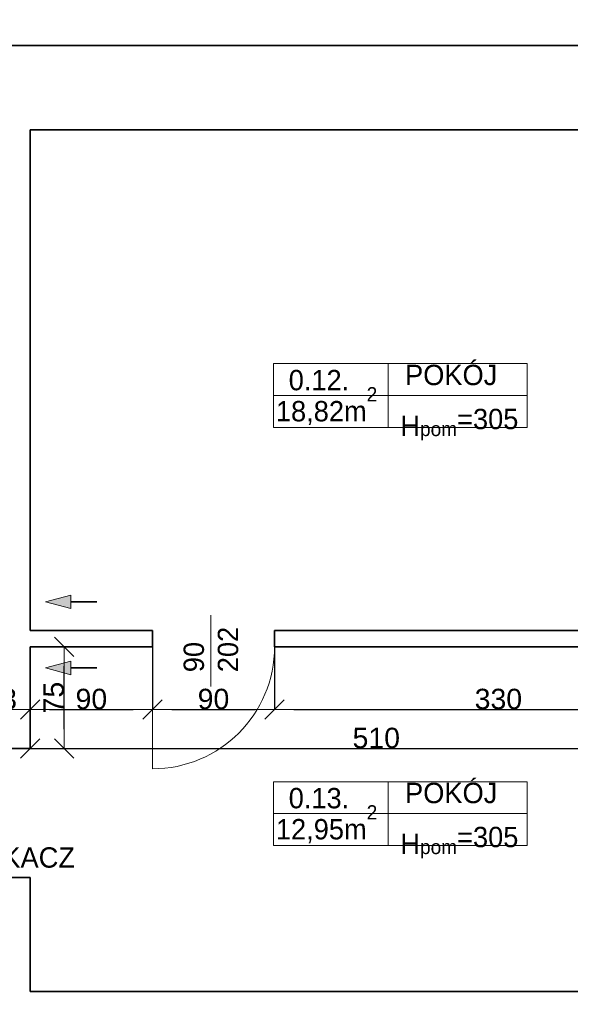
# Model space of a CAD drawing. Header units: metres. Extents: x 7506757 to 756746378, y 5735207 to 582114514.
# Tile 132 of 256: x 7708536 to 7712595, y 5830388 to 5837645. Entities that reach past the tile are written whole.
import ezdxf

# ---------------------------------------------------------------- set-up
doc = ezdxf.new("R2010")
doc.units = ezdxf.units.M
doc.header["$MEASUREMENT"] = 0
doc.header["$PDMODE"] = 2
doc.layers.get('0').update_dxf_attribs({"color": 250, "linetype": 'CONTINUOUS', "lineweight": 100, "plot": 0})
doc.layers.get('Defpoints').update_dxf_attribs({"linetype": 'CONTINUOUS'})
for name, color, linetype, lineweight in [('2D - Ogolne46', 7, 'CONTINUOUS', 18), ('7 - linia widok1', 7, 'CONTINUOUS', 13), ('M_OCIANA1', 7, 'CONTINUOUS', 13), ('M_OCIANA6', 5, 'CONTINUOUS', 35), ('M_OPISY141', 7, 'CONTINUOUS', 0), ('m_umeblowanie1', 7, 'CONTINUOUS', 13), ('opis1', 7, 'CONTINUOUS', 13), ('WYMIARY', 8, 'CONTINUOUS', 13)]:
    doc.layers.add(name, color=color, linetype=linetype, lineweight=lineweight)
doc.layers.add('M_OCIANA', color=7, linetype='CONTINUOUS')
doc.layers.add('PWYMIAR', color=7, linetype='CONTINUOUS')
doc.styles.add('GENERATED_STYLE_1', font='arial.ttf')
doc.styles.add('GENERATED_STYLE_2', font='txt')
doc.dimstyles.new('GENERATED_STYLE__1', dxfattribs={"dimtxt": 150, "dimasz": 142.5, "dimexe": 0.18, "dimexo": 0, "dimgap": 0.09, "dimtad": 1, "dimdec": 0, "dimlfac": 0.1, "dimzin": 0, "dimdsep": 46, "dimtxsty": 'GENERATED_STYLE_1', "dimblk": 'ARROWHEAD_6', "dimblk1": 'ARROWHEAD_6', "dimblk2": 'ARROWHEAD_6', "dimcen": 0.09, "dimclrd": 251, "dimclre": 251, "dimclrt": 7, "dimazin": 0, "dimtfac": 1, "dimtdec": 4, "dimtmove": 0, "dimatfit": 3, "dimfxl": 0, "dimtolj": 1, "dimtzin": 0, "dimarcsym": 0})
doc.dimstyles.new('GENERATED_STYLE__2', dxfattribs={"dimtxt": 150, "dimasz": 142.5, "dimexe": 0.18, "dimexo": 0, "dimgap": 0.09, "dimtad": 1, "dimtih": 1, "dimtoh": 1, "dimdec": 0, "dimlfac": 0.1, "dimzin": 0, "dimdsep": 46, "dimtxsty": 'GENERATED_STYLE_1', "dimblk": 'ARROWHEAD_6', "dimblk1": 'ARROWHEAD_6', "dimblk2": 'ARROWHEAD_6', "dimcen": 0.09, "dimclrd": 251, "dimclre": 251, "dimclrt": 7, "dimazin": 0, "dimtfac": 1, "dimtdec": 4, "dimtmove": 0, "dimatfit": 3, "dimfxl": 0, "dimtolj": 1, "dimtzin": 0, "dimarcsym": 0})
doc.dimstyles.new('GENERATED_STYLE__3', dxfattribs={"dimtxt": 150, "dimasz": 142.5, "dimexe": 0.18, "dimexo": 0, "dimgap": 0.09, "dimtad": 1, "dimdec": 0, "dimlfac": 0.1, "dimzin": 0, "dimdsep": 46, "dimtxsty": 'GENERATED_STYLE_1', "dimblk": 'ARROWHEAD_6', "dimblk1": 'ARROWHEAD_6', "dimblk2": 'ARROWHEAD_6', "dimcen": 0.09, "dimclrd": 251, "dimclre": 251, "dimclrt": 7, "dimazin": 0, "dimtfac": 1, "dimtdec": 4, "dimtmove": 2, "dimatfit": 3, "dimfxl": 0, "dimtolj": 1, "dimtzin": 0, "dimarcsym": 0})

# ---------------------------------------------------------------- blocks, each defined once
blk = doc.blocks.new('Linia_55', base_point=(611545.6, 282375.4))
at = {"layer": 'M_OCIANA1', "linetype": 'Continuous'}
blk.add_hatch(color=256, dxfattribs=at).paths.add_polyline_path([(611545.6, 282375.4), (611732.2, 282425.4), (611732.2, 282325.4)], flags=0)
for p, q in [((611545.6, 282375.4), (611732.2, 282425.4)), ((611545.6, 282375.4), (611732.2, 282325.4)), ((611732.2, 282425.4), (611732.2, 282325.4))]:
    blk.add_line(p, q, dxfattribs=at)
at = {"layer": 'M_OCIANA6', "linetype": 'Continuous'}
blk.add_line((611732.2, 282375.4), (611924.3, 282375.4), dxfattribs=at)
blk = doc.blocks.new('Linia_56', base_point=(611545.6, 281888.1))
at = {"layer": 'M_OCIANA1', "linetype": 'Continuous'}
blk.add_hatch(color=256, dxfattribs=at).paths.add_polyline_path([(611545.6, 281888.1), (611732.2, 281938.1), (611732.2, 281838.1)], flags=0)
for p, q in [((611545.6, 281888.1), (611732.2, 281938.1)), ((611732.2, 281938.1), (611732.2, 281838.1)), ((611545.6, 281888.1), (611732.2, 281838.1))]:
    blk.add_line(p, q, dxfattribs=at)
at = {"layer": 'M_OCIANA6', "linetype": 'Continuous'}
blk.add_line((611732.2, 281888.1), (611924.3, 281888.1), dxfattribs=at)
blk = doc.blocks.new('ARROWHEAD_6')
at = {"color": 0, "linetype": 'Continuous', "lineweight": 0}
for p, q in [((0, 0), (-1, 0)), ((-0.5, -0.5), (0.5, 0.5))]:
    blk.add_line(p, q, dxfattribs=at)
blk = doc.blocks.new('*D5832')
at = {"layer": 'Defpoints', "color": 0, "linetype": 'Continuous', "transparency": 16777216}
for p in [(7708184.6, 5833114), (7708614.6, 5832561.2), (7708614.6, 5832274)]:
    blk.add_point(p, dxfattribs=at)
at = {"layer": 'PWYMIAR', "color": 251, "linetype": 'Continuous', "lineweight": -2, "transparency": 16777216}
for p, q in [((7708184.6, 5833114), (7708184.6, 5832561)), ((7708327.1, 5832561.2), (7708472.1, 5832561.2)), ((7708614.6, 5832274), (7708614.6, 5832561.4))]:
    blk.add_line(p, q, dxfattribs=at)
at = {"layer": 'PWYMIAR', "color": 251, "linetype": 'Continuous', "lineweight": -2, "transparency": 16777216, "xscale": 142.5, "yscale": 142.5, "zscale": 142.5, "rotation": 180}
blk.add_blockref('ARROWHEAD_6', (7708184.6, 5832561.2), dxfattribs=at)
at = {"layer": 'PWYMIAR', "color": 251, "linetype": 'Continuous', "lineweight": -2, "transparency": 16777216, "xscale": 142.5, "yscale": 142.5, "zscale": 142.5}
blk.add_blockref('ARROWHEAD_6', (7708614.6, 5832561.2), dxfattribs=at)
at = {"layer": 'PWYMIAR', "color": 7, "linetype": 'Continuous', "lineweight": 13, "transparency": 16777216, "insert": (7708399.6, 5832637.9), "char_height": 150, "attachment_point": 5, "style": 'GENERATED_STYLE_1'}
blk.add_mtext('\\A1;43', dxfattribs=at)
blk = doc.blocks.new('*D5833')
at = {"layer": 'Defpoints', "color": 0, "linetype": 'Continuous', "transparency": 16777216}
for p in [(7709514.6, 5833024), (7709514.6, 5832561.2), (7708614.6, 5832274)]:
    blk.add_point(p, dxfattribs=at)
at = {"layer": 'PWYMIAR', "color": 251, "linetype": 'Continuous', "lineweight": -2, "transparency": 16777216}
for p, q in [((7709514.6, 5833024), (7709514.6, 5832561)), ((7708614.6, 5832274), (7708614.6, 5832561.4)), ((7708757.1, 5832561.2), (7709372.1, 5832561.2))]:
    blk.add_line(p, q, dxfattribs=at)
at = {"layer": 'PWYMIAR', "color": 251, "linetype": 'Continuous', "lineweight": -2, "transparency": 16777216, "xscale": 142.5, "yscale": 142.5, "zscale": 142.5, "rotation": 180}
blk.add_blockref('ARROWHEAD_6', (7708614.6, 5832561.2), dxfattribs=at)
at = {"layer": 'PWYMIAR', "color": 251, "linetype": 'Continuous', "lineweight": -2, "transparency": 16777216, "xscale": 142.5, "yscale": 142.5, "zscale": 142.5}
blk.add_blockref('ARROWHEAD_6', (7709514.6, 5832561.2), dxfattribs=at)
at = {"layer": 'PWYMIAR', "color": 7, "linetype": 'Continuous', "lineweight": 13, "transparency": 16777216, "insert": (7709064.6, 5832637.9), "char_height": 150, "attachment_point": 5, "style": 'GENERATED_STYLE_1'}
blk.add_mtext('\\A1;90', dxfattribs=at)
blk = doc.blocks.new('*D5834')
at = {"layer": 'Defpoints', "color": 0, "linetype": 'Continuous', "transparency": 16777216}
for p in [(7709514.6, 5833024), (7710414.6, 5833024), (7710414.6, 5832561.2)]:
    blk.add_point(p, dxfattribs=at)
at = {"layer": 'PWYMIAR', "color": 251, "linetype": 'Continuous', "lineweight": -2, "transparency": 16777216}
for p, q in [((7709514.6, 5833024), (7709514.6, 5832561)), ((7710414.6, 5833024), (7710414.6, 5832561)), ((7709657.1, 5832561.2), (7710272.1, 5832561.2))]:
    blk.add_line(p, q, dxfattribs=at)
at = {"layer": 'PWYMIAR', "color": 251, "linetype": 'Continuous', "lineweight": -2, "transparency": 16777216, "xscale": 142.5, "yscale": 142.5, "zscale": 142.5, "rotation": 180}
blk.add_blockref('ARROWHEAD_6', (7709514.6, 5832561.2), dxfattribs=at)
at = {"layer": 'PWYMIAR', "color": 251, "linetype": 'Continuous', "lineweight": -2, "transparency": 16777216, "xscale": 142.5, "yscale": 142.5, "zscale": 142.5}
blk.add_blockref('ARROWHEAD_6', (7710414.6, 5832561.2), dxfattribs=at)
at = {"layer": 'PWYMIAR', "color": 7, "linetype": 'Continuous', "lineweight": 13, "transparency": 16777216, "insert": (7709964.6, 5832637.9), "char_height": 150, "attachment_point": 5, "style": 'GENERATED_STYLE_1'}
blk.add_mtext('\\A1;90', dxfattribs=at)
blk = doc.blocks.new('*D5835')
at = {"layer": 'Defpoints', "color": 0, "linetype": 'Continuous', "transparency": 16777216}
for p in [(7710414.6, 5833024), (7713714.6, 5833024), (7713714.6, 5832561.2)]:
    blk.add_point(p, dxfattribs=at)
at = {"layer": 'PWYMIAR', "color": 251, "linetype": 'Continuous', "lineweight": -2, "transparency": 16777216}
for p, q in [((7710414.6, 5833024), (7710414.6, 5832561)), ((7713714.6, 5833024), (7713714.6, 5832561)), ((7710557.1, 5832561.2), (7713572.1, 5832561.2))]:
    blk.add_line(p, q, dxfattribs=at)
at = {"layer": 'PWYMIAR', "color": 251, "linetype": 'Continuous', "lineweight": -2, "transparency": 16777216, "xscale": 142.5, "yscale": 142.5, "zscale": 142.5, "rotation": 180}
blk.add_blockref('ARROWHEAD_6', (7710414.6, 5832561.2), dxfattribs=at)
at = {"layer": 'PWYMIAR', "color": 251, "linetype": 'Continuous', "lineweight": -2, "transparency": 16777216, "xscale": 142.5, "yscale": 142.5, "zscale": 142.5}
blk.add_blockref('ARROWHEAD_6', (7713714.6, 5832561.2), dxfattribs=at)
at = {"layer": 'PWYMIAR', "color": 7, "linetype": 'Continuous', "lineweight": 13, "transparency": 16777216, "insert": (7712064.6, 5832637.9), "char_height": 150, "attachment_point": 5, "style": 'GENERATED_STYLE_1'}
blk.add_mtext('\\A1;330', dxfattribs=at)
blk = doc.blocks.new('*D5897')
at = {"layer": 'Defpoints', "color": 0, "linetype": 'Continuous', "transparency": 16777216}
for p in [(7712866.9, 5830364), (7713714.6, 5830364), (7710564.6, 5830044)]:
    blk.add_point(p, dxfattribs=at)
at = {"layer": 'PWYMIAR', "color": 251, "linetype": 'Continuous', "lineweight": -2, "transparency": 16777216}
for p, q in [((7713714.6, 5830364), (7712866.7, 5830364)), ((7712866.9, 5830186.5), (7712866.9, 5830221.5)), ((7710564.6, 5830044), (7712867, 5830044))]:
    blk.add_line(p, q, dxfattribs=at)
at = {"layer": 'PWYMIAR', "color": 251, "linetype": 'Continuous', "lineweight": -2, "transparency": 16777216, "xscale": 142.5, "yscale": 142.5, "zscale": 142.5}
for p, rotation in [((7712866.9, 5830364), 90), ((7712866.9, 5830044), 270)]:
    blk.add_blockref('ARROWHEAD_6', p, dxfattribs=dict(at, rotation=rotation))
at = {"layer": 'PWYMIAR', "color": 7, "linetype": 'Continuous', "lineweight": 13, "transparency": 16777216, "insert": (7712790.1, 5830204), "char_height": 150, "attachment_point": 5, "rotation": 90, "style": 'GENERATED_STYLE_1'}
blk.add_mtext('\\A1;32', dxfattribs=at)
blk = doc.blocks.new('*D5943')
at = {"layer": 'Defpoints', "color": 0, "linetype": 'Continuous', "transparency": 16777216}
for p in [(7708614.6, 5833024), (7713714.6, 5833024), (7713714.6, 5832274)]:
    blk.add_point(p, dxfattribs=at)
at = {"layer": 'PWYMIAR', "color": 251, "linetype": 'Continuous', "lineweight": -2, "transparency": 16777216}
for p, q in [((7708614.6, 5833024), (7708614.6, 5832273.8)), ((7713714.6, 5833024), (7713714.6, 5832273.8)), ((7708757.1, 5832274), (7713572.1, 5832274))]:
    blk.add_line(p, q, dxfattribs=at)
at = {"layer": 'PWYMIAR', "color": 251, "linetype": 'Continuous', "lineweight": -2, "transparency": 16777216, "xscale": 142.5, "yscale": 142.5, "zscale": 142.5, "rotation": 180}
blk.add_blockref('ARROWHEAD_6', (7708614.6, 5832274), dxfattribs=at)
at = {"layer": 'PWYMIAR', "color": 251, "linetype": 'Continuous', "lineweight": -2, "transparency": 16777216, "xscale": 142.5, "yscale": 142.5, "zscale": 142.5}
blk.add_blockref('ARROWHEAD_6', (7713714.6, 5832274), dxfattribs=at)
at = {"layer": 'PWYMIAR', "color": 7, "linetype": 'Continuous', "lineweight": 13, "transparency": 16777216, "insert": (7711164.6, 5832350.7), "char_height": 150, "attachment_point": 5, "style": 'GENERATED_STYLE_1'}
blk.add_mtext('\\A1;510', dxfattribs=at)
blk = doc.blocks.new('*D5980')
at = {"layer": 'Defpoints', "color": 0, "linetype": 'Continuous', "transparency": 16777216}
for p in [(7708614.6, 5833024), (7708863.4, 5833024), (7708614.6, 5832274)]:
    blk.add_point(p, dxfattribs=at)
at = {"layer": 'PWYMIAR', "color": 251, "linetype": 'Continuous', "lineweight": -2, "transparency": 16777216}
for p, q in [((7708614.6, 5833024), (7708863.6, 5833024)), ((7708863.4, 5832416.5), (7708863.4, 5832881.5)), ((7708614.6, 5832274), (7708863.6, 5832274))]:
    blk.add_line(p, q, dxfattribs=at)
at = {"layer": 'PWYMIAR', "color": 251, "linetype": 'Continuous', "lineweight": -2, "transparency": 16777216, "xscale": 142.5, "yscale": 142.5, "zscale": 142.5}
for p, rotation in [((7708863.4, 5833024), 90), ((7708863.4, 5832274), 270)]:
    blk.add_blockref('ARROWHEAD_6', p, dxfattribs=dict(at, rotation=rotation))
at = {"layer": 'PWYMIAR', "color": 7, "linetype": 'Continuous', "lineweight": 13, "transparency": 16777216, "insert": (7708787, 5832649), "char_height": 150, "attachment_point": 5, "rotation": 90, "style": 'GENERATED_STYLE_1'}
blk.add_mtext('\\A1;75', dxfattribs=at)
blk = doc.blocks.new('*D6077')
at = {"layer": 'Defpoints', "color": 0, "linetype": 'Continuous', "transparency": 16777216}
for p in [(7714334.6, 5841430), (7708014.6, 5837454), (7714334.6, 5837454)]:
    blk.add_point(p, dxfattribs=at)
at = {"layer": 'PWYMIAR', "color": 251, "linetype": 'Continuous', "lineweight": -2, "transparency": 16777216}
for p, q in [((7708014.6, 5837454), (7708014.6, 5841430.1)), ((7708157.1, 5841430), (7714192.1, 5841430)), ((7714334.6, 5837454), (7714334.6, 5841430.1))]:
    blk.add_line(p, q, dxfattribs=at)
at = {"layer": 'PWYMIAR', "color": 251, "linetype": 'Continuous', "lineweight": -2, "transparency": 16777216, "xscale": 142.5, "yscale": 142.5, "zscale": 142.5, "rotation": 180}
blk.add_blockref('ARROWHEAD_6', (7708014.6, 5841430), dxfattribs=at)
at = {"layer": 'PWYMIAR', "color": 251, "linetype": 'Continuous', "lineweight": -2, "transparency": 16777216, "xscale": 142.5, "yscale": 142.5, "zscale": 142.5}
blk.add_blockref('ARROWHEAD_6', (7714334.6, 5841430), dxfattribs=at)
at = {"layer": 'PWYMIAR', "color": 7, "linetype": 'Continuous', "lineweight": 13, "transparency": 16777216, "insert": (7711174.6, 5841506.7), "char_height": 150, "attachment_point": 5, "style": 'GENERATED_STYLE_1'}
blk.add_mtext('\\A1;632', dxfattribs=at)
blk = doc.blocks.new('*D6080')
at = {"layer": 'Defpoints', "color": 0, "linetype": 'Continuous', "transparency": 16777216}
for p in [(7714334.6, 5841819.1), (7706334.6, 5838524), (7714334.6, 5837454)]:
    blk.add_point(p, dxfattribs=at)
at = {"layer": 'PWYMIAR', "color": 251, "linetype": 'Continuous', "lineweight": -2, "transparency": 16777216}
for p, q in [((7706334.6, 5838524), (7706334.6, 5841819.3)), ((7706477.1, 5841819.1), (7714192.1, 5841819.1)), ((7714334.6, 5837454), (7714334.6, 5841819.3))]:
    blk.add_line(p, q, dxfattribs=at)
at = {"layer": 'PWYMIAR', "color": 251, "linetype": 'Continuous', "lineweight": -2, "transparency": 16777216, "xscale": 142.5, "yscale": 142.5, "zscale": 142.5, "rotation": 180}
blk.add_blockref('ARROWHEAD_6', (7706334.6, 5841819.1), dxfattribs=at)
at = {"layer": 'PWYMIAR', "color": 251, "linetype": 'Continuous', "lineweight": -2, "transparency": 16777216, "xscale": 142.5, "yscale": 142.5, "zscale": 142.5}
blk.add_blockref('ARROWHEAD_6', (7714334.6, 5841819.1), dxfattribs=at)
at = {"layer": 'PWYMIAR', "color": 7, "linetype": 'Continuous', "lineweight": 13, "transparency": 16777216, "insert": (7710334.6, 5841895.8), "char_height": 150, "attachment_point": 5, "style": 'GENERATED_STYLE_1'}
blk.add_mtext('\\A1;800', dxfattribs=at)
blk = doc.blocks.new('*D6081')
at = {"layer": 'Defpoints', "color": 0, "linetype": 'Continuous', "transparency": 16777216}
for p in [(7714334.6, 5842208.3), (7682674.6, 5837454), (7714334.6, 5837454)]:
    blk.add_point(p, dxfattribs=at)
at = {"layer": 'PWYMIAR', "color": 251, "linetype": 'Continuous', "lineweight": -2, "transparency": 16777216}
for p, q in [((7682674.6, 5837454), (7682674.6, 5842208.5)), ((7682817.1, 5842208.3), (7714192.1, 5842208.3)), ((7714334.6, 5837454), (7714334.6, 5842208.5))]:
    blk.add_line(p, q, dxfattribs=at)
at = {"layer": 'PWYMIAR', "color": 251, "linetype": 'Continuous', "lineweight": -2, "transparency": 16777216, "xscale": 142.5, "yscale": 142.5, "zscale": 142.5, "rotation": 180}
blk.add_blockref('ARROWHEAD_6', (7682674.6, 5842208.3), dxfattribs=at)
at = {"layer": 'PWYMIAR', "color": 251, "linetype": 'Continuous', "lineweight": -2, "transparency": 16777216, "xscale": 142.5, "yscale": 142.5, "zscale": 142.5}
blk.add_blockref('ARROWHEAD_6', (7714334.6, 5842208.3), dxfattribs=at)
at = {"layer": 'PWYMIAR', "color": 7, "linetype": 'Continuous', "lineweight": 13, "transparency": 16777216, "insert": (7698504.6, 5842285), "char_height": 150, "attachment_point": 5, "style": 'GENERATED_STYLE_1'}
blk.add_mtext('\\A1;3166', dxfattribs=at)

msp = doc.modelspace()

# ---------------------------------------------------------------- linework, layer by layer
at = {"layer": '7 - linia widok1', "linetype": 'Continuous'}
msp.add_line((7709945.2, 5833255.9), (7709945.2, 5832731.5), dxfattribs=at)
at = {"layer": 'M_OCIANA6', "linetype": 'Continuous'}
for p, q in [((7708014.6, 5837454), (7714334.6, 5837454)), ((7708614.6, 5836834), (7713714.6, 5836834)), ((7708614.6, 5836834), (7708614.6, 5833144)), ((7709514.6, 5833144), (7708614.6, 5833144)), ((7709514.6, 5833024), (7709514.6, 5833144)), ((7710414.6, 5833024), (7710414.6, 5833144)), ((7713714.6, 5833144), (7710414.6, 5833144)), ((7708614.6, 5833024), (7708614.6, 5832274)), ((7709514.6, 5833024), (7708614.6, 5833024)), ((7713714.6, 5833024), (7710414.6, 5833024)), ((7708184.6, 5832274), (7708614.6, 5832274)), ((7708184.6, 5831324), (7708614.6, 5831324)), ((7708614.6, 5831324), (7708614.6, 5830484)), ((7713714.6, 5830484), (7708614.6, 5830484))]:
    msp.add_line(p, q, dxfattribs=at)
at = {"layer": 'M_OPISY141', "linetype": 'Continuous'}
for p, q in [((7710406.5, 5835110.2), (7712277.6, 5835110.2)), ((7710406.5, 5834639.1), (7710406.5, 5835110.2)), ((7711251.1, 5835110.2), (7711251.1, 5834639.1)), ((7712277.6, 5835110.2), (7712277.6, 5834639.1)), ((7710406.5, 5834874.6), (7712277.6, 5834874.6)), ((7712277.6, 5834639.1), (7710406.5, 5834639.1)), ((7710406.5, 5832029.2), (7712277.6, 5832029.2)), ((7710406.5, 5831558.1), (7710406.5, 5832029.2)), ((7711251.1, 5832029.2), (7711251.1, 5831558.1)), ((7712277.6, 5832029.2), (7712277.6, 5831558.1)), ((7710406.5, 5831793.6), (7712277.6, 5831793.6)), ((7712277.6, 5831558.1), (7710406.5, 5831558.1))]:
    msp.add_line(p, q, dxfattribs=at)
at = {"layer": 'm_umeblowanie1', "linetype": 'Continuous'}
msp.add_line((7709514.6, 5833024), (7709514.6, 5832124), dxfattribs=at)
msp.add_arc((7709514.6, 5833024), 900, 270, 0, dxfattribs=at)

# ---------------------------------------------------------------- block references
at = {"layer": 'M_OCIANA', "color": 5, "linetype": 'Continuous', "lineweight": 35}
for name, p in [('Linia_55', (7708725.4, 5833354.6)), ('Linia_56', (7708725.4, 5832867.3))]:
    msp.add_blockref(name, p, dxfattribs=at)

# ---------------------------------------------------------------- texts
at = {"layer": '2D - Ogolne46', "linetype": 'Continuous', "char_height": 150, "attachment_point": 7, "style": 'GENERATED_STYLE_2'}
for s, insert in [('{18,82m\\A1{\\H0.7x;\\S2^  ;}}', (7710424.7, 5834657)), ('{12,95m\\A1{\\H0.7x;\\S2^  ;}}', (7710424.7, 5831576))]:
    msp.add_mtext(s, dxfattribs=dict(at, insert=insert))
at = {"layer": 'opis1', "linetype": 'Continuous', "char_height": 150, "attachment_point": 1, "style": 'GENERATED_STYLE_2'}
for s, insert in [('{POKÓJ}', (7711376.7, 5835101.9)), ('{0.12.}', (7710519, 5835063.9)), ('{H\\A1{\\H0.7x;\\S ^ pom;}=305}', (7711342.1, 5834828.3)), ('{POKÓJ}', (7711376.7, 5832020.9)), ('{0.13.}', (7710519, 5831982.9)), ('{H\\A1{\\H0.7x;\\S ^ pom;}=305}', (7711342.1, 5831747.4))]:
    msp.add_mtext(s, dxfattribs=dict(at, insert=insert))
at = {"layer": 'opis1', "linetype": 'Continuous', "insert": (7709744.5, 5832836), "char_height": 150, "width": 563.056, "attachment_point": 1, "rotation": 90, "line_spacing_factor": 1.007581, "style": 'GENERATED_STYLE_2'}
msp.add_mtext('{90\\P202}', dxfattribs=at)
at = {"layer": 'WYMIARY', "color": 11, "linetype": 'ByBlock', "lineweight": 18, "true_color": 0xf57f8e, "insert": (7707260.8, 5831545.4), "char_height": 150, "attachment_point": 1, "style": 'GENERATED_STYLE_2'}
msp.add_mtext('SAMOZAMYKACZ', dxfattribs=at)

# ---------------------------------------------------------------- dimensions: what is measured, and where the dimension line sits
at = {"layer": 'PWYMIAR', "color": 251, "linetype": 'Continuous', "lineweight": 13}
for base, p1, p2, picture, middle in [((7714334.6, 5842208.3), (7682674.6, 5837454), (7714334.6, 5837454), '*D6081', (7698504.6, 5842285)), ((7714334.6, 5841819.1), (7706334.6, 5838524), (7714334.6, 5837454), '*D6080', (7710334.6, 5841895.8)), ((7714334.6, 5841430), (7708014.6, 5837454), (7714334.6, 5837454), '*D6077', (7711174.6, 5841506.7)), ((7708614.6, 5832561.2), (7708184.6, 5833114), (7708614.6, 5832274), '*D5832', (7708399.6, 5832637.9)), ((7709514.6, 5832561.2), (7708614.6, 5832274), (7709514.6, 5833024), '*D5833', (7709064.6, 5832637.9)), ((7713714.6, 5832274), (7708614.6, 5833024), (7713714.6, 5833024), '*D5943', (7711164.6, 5832350.7)), ((7710414.6, 5832561.2), (7709514.6, 5833024), (7710414.6, 5833024), '*D5834', (7709964.6, 5832637.9)), ((7713714.6, 5832561.2), (7710414.6, 5833024), (7713714.6, 5833024), '*D5835', (7712064.6, 5832637.9))]:
    dim = msp.add_linear_dim(base=base, p1=p1, p2=p2, dimstyle='GENERATED_STYLE__2', dxfattribs=at)
    dim.commit()
    dim.dimension.update_dxf_attribs({"geometry": picture, "text_midpoint": middle})
for base, p1, p2, dimstyle, picture, middle in [((7708863.4, 5833024), (7708614.6, 5832274), (7708614.6, 5833024), 'GENERATED_STYLE__1', '*D5980', (7708787, 5832649)), ((7712866.9, 5830364), (7710564.6, 5830044), (7713714.6, 5830364), 'GENERATED_STYLE__3', '*D5897', (7712790.1, 5830204))]:
    dim = msp.add_linear_dim(base=base, p1=p1, p2=p2, angle=90, dimstyle=dimstyle, dxfattribs=at)
    dim.commit()
    dim.dimension.update_dxf_attribs({"geometry": picture, "text_midpoint": middle})

doc.saveas('drawing.dxf')
